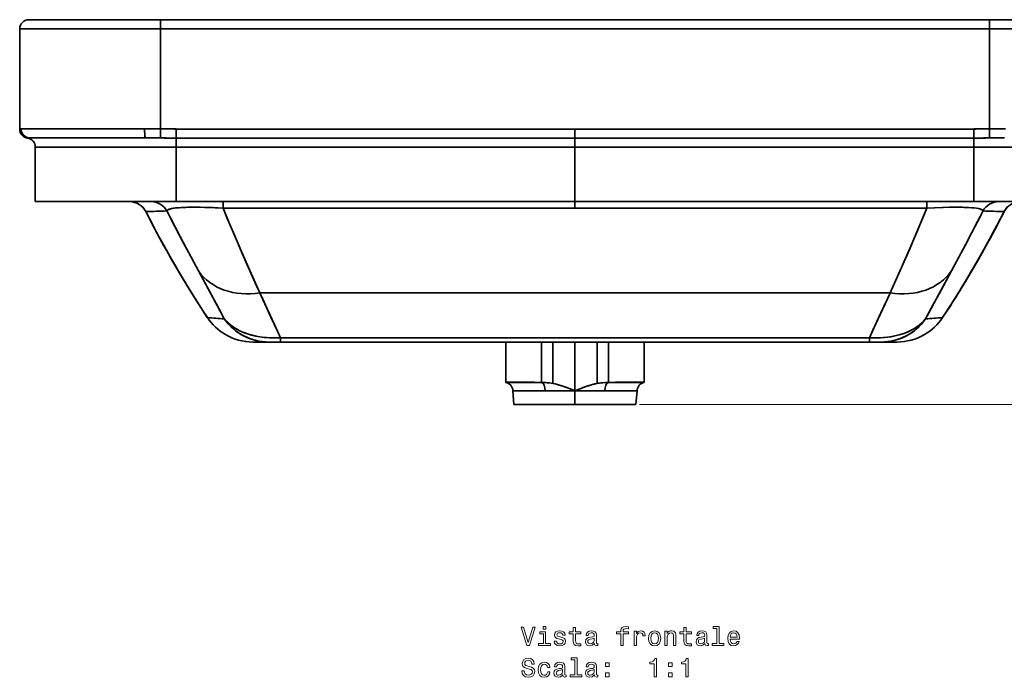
# Model space of a CAD drawing. Extents: x 290 to 1934, y 0 to 1471.
# Tile 5 of 9: x 290 to 830, y 865 to 1226. Entities that reach past the tile are written whole.
import ezdxf

# ---------------------------------------------------------------- set-up
doc = ezdxf.new("R2010")
doc.units = 0

msp = doc.modelspace()

# ---------------------------------------------------------------- linework, layer by layer
at = {"color": 7, "lineweight": 35}
for p, q in [((294.55, 1226.24), (367.55, 1226.24)), ((366.86, 1226.24), (294.55, 1226.24)), ((294.55, 1226.24), (366.86, 1226.24)), ((367.55, 1226.24), (312.55, 1226.24)), ((366.86, 1226.24), (312.55, 1226.24)), ((822.14, 1226.24), (366.86, 1226.24)), ((366.86, 1226.24), (822.14, 1226.24)), ((366.86, 1226.24), (822.14, 1226.24)), ((821.45, 1226.24), (367.55, 1226.24)), ((367.55, 1226.24), (821.45, 1226.24)), ((821.45, 1226.24), (894.45, 1226.24)), ((876.45, 1226.24), (821.45, 1226.24)), ((822.14, 1226.24), (894.45, 1226.24)), ((822.14, 1226.24), (876.45, 1226.24)), ((822.14, 1226.24), (894.45, 1226.24)), ((289.55, 1166.19), (289.55, 1221.24)), ((366.86, 1221.24), (289.55, 1221.24)), ((289.55, 1221.24), (289.55, 1166.19)), ((366.86, 1221.24), (289.55, 1221.24)), ((366.86, 1166.2), (366.86, 1221.24)), ((366.86, 1221.24), (366.86, 1166.2)), ((822.14, 1221.24), (366.86, 1221.24)), ((366.86, 1221.24), (822.14, 1221.24)), ((822.14, 1221.24), (899.45, 1221.24)), ((822.14, 1166.2), (822.14, 1221.24)), ((822.14, 1221.24), (899.45, 1221.24)), ((822.14, 1166.2), (822.14, 1221.24)), ((290.25, 1166.24), (358.1, 1166.24)), ((290.25, 1166.24), (358.1, 1166.24)), ((375.46, 1166.15), (594.5, 1166.15)), ((375.46, 1166.15), (594.5, 1166.15)), ((813.54, 1166.15), (594.5, 1166.15)), ((594.5, 1166.15), (813.54, 1166.15)), ((358.68, 1161.24), (295.21, 1161.24)), ((295.21, 1161.24), (358.68, 1161.24)), ((375.46, 1161.19), (594.5, 1161.19)), ((375.46, 1161.19), (594.5, 1161.19)), ((813.54, 1161.19), (594.5, 1161.19)), ((813.54, 1161.19), (594.5, 1161.19)), ((375.46, 1156.24), (298.14, 1156.24)), ((298.14, 1156.24), (298.14, 1126.24)), ((298.14, 1126.24), (298.14, 1156.24)), ((375.46, 1156.24), (298.14, 1156.24)), ((375.46, 1126.24), (375.46, 1156.24)), ((375.46, 1156.24), (594.5, 1156.24)), ((375.46, 1126.24), (375.46, 1156.24)), ((375.46, 1156.24), (594.5, 1156.24)), ((813.54, 1156.24), (594.5, 1156.24)), ((594.5, 1126.24), (594.5, 1156.24)), ((594.5, 1126.24), (594.5, 1156.24)), ((813.54, 1156.24), (594.5, 1156.24)), ((813.54, 1156.24), (890.85, 1156.24)), ((813.54, 1126.24), (813.54, 1156.24)), ((813.54, 1156.24), (890.85, 1156.24)), ((813.54, 1126.24), (813.54, 1156.24)), ((298.14, 1126.24), (375.46, 1126.24)), ((375.46, 1126.24), (298.14, 1126.24)), ((375.46, 1126.24), (594.5, 1126.24)), ((594.5, 1126.24), (375.46, 1126.24)), ((813.54, 1126.24), (594.5, 1126.24)), ((813.54, 1126.24), (594.5, 1126.24)), ((813.54, 1126.24), (871.17, 1126.24)), ((871.17, 1126.24), (813.54, 1126.24)), ((401.3, 1122.71), (594.5, 1122.71)), ((594.5, 1122.71), (401.3, 1122.71)), ((594.5, 1122.71), (787.7, 1122.71)), ((787.7, 1122.71), (594.5, 1122.71)), ((421.41, 1076.07), (767.59, 1076.07)), ((767.59, 1076.07), (421.41, 1076.07)), ((432.77, 1051.42), (756.23, 1051.42)), ((756.23, 1051.42), (432.77, 1051.42)), ((432.77, 1049.07), (756.23, 1049.07)), ((756.23, 1049.07), (432.77, 1049.07)), ((556.53, 1049.07), (556.53, 1026.91)), ((556.53, 1026.91), (556.53, 1049.07)), ((576.11, 1049.07), (576.11, 1026.83)), ((576.11, 1026.83), (576.11, 1049.07)), ((582.3, 1049.07), (582.3, 1026.33)), ((582.3, 1026.33), (582.3, 1049.07)), ((594.5, 1049.07), (594.5, 1022.27)), ((594.5, 1022.27), (594.5, 1049.07)), ((606.7, 1049.07), (606.7, 1026.33)), ((606.7, 1026.33), (606.7, 1049.07)), ((612.89, 1049.07), (612.89, 1026.83)), ((612.89, 1026.83), (612.89, 1049.07)), ((632.47, 1049.07), (632.47, 1026.91)), ((632.47, 1026.91), (632.47, 1049.07)), ((632.47, 1049.07), (632.47, 1026.81)), ((594.5, 1048.29), (594.5, 1022.27)), ((594.5, 1022.27), (594.5, 1048.29)), ((632.47, 1048.43), (632.47, 1028.1)), ((561, 1014.74), (594.5, 1014.74)), ((594.5, 1014.74), (561, 1014.74)), ((628, 1014.74), (594.5, 1014.74)), ((628, 1014.74), (594.5, 1014.74))]:
    msp.add_line(p, q, dxfattribs=at)
at = {"color": 7, "lineweight": 35, "ltscale": 0.00047226}
msp.add_line((312.55, 1226.24), (312.57, 1226.24), dxfattribs=at)
at = {"color": 7, "lineweight": 35, "ltscale": 0.125}
for p, q in [((366.86, 1226.24), (366.86, 1221.24)), ((366.86, 1221.24), (366.86, 1226.24)), ((822.14, 1226.24), (822.14, 1221.24)), ((822.14, 1226.24), (822.14, 1221.24))]:
    msp.add_line(p, q, dxfattribs=at)
at = {"color": 7, "lineweight": 35, "ltscale": 0.001355}
msp.add_line((289.55, 1166.14), (289.55, 1166.19), dxfattribs=at)
msp.add_line((289.55, 1166.14), (289.55, 1166.19), dxfattribs=at)
at = {"color": 7, "lineweight": 35, "ltscale": 0.124584}
for p, q in [((366.86, 1166.2), (366.82, 1161.22)), ((366.86, 1166.2), (366.82, 1161.22)), ((822.14, 1166.2), (822.18, 1161.22)), ((822.14, 1166.2), (822.18, 1161.22))]:
    msp.add_line(p, q, dxfattribs=at)
at = {"color": 7, "lineweight": 35, "ltscale": 0.123972}
for p, q in [((375.46, 1166.15), (375.46, 1161.19)), ((375.46, 1166.15), (375.46, 1161.19)), ((594.5, 1166.15), (594.5, 1161.19)), ((594.5, 1161.19), (594.5, 1166.15)), ((813.54, 1166.15), (813.54, 1161.19)), ((813.54, 1166.15), (813.54, 1161.19)), ((375.46, 1161.19), (375.46, 1156.24)), ((375.46, 1161.19), (375.46, 1156.24)), ((594.5, 1161.19), (594.5, 1156.24)), ((594.5, 1156.24), (594.5, 1161.19)), ((813.54, 1161.19), (813.54, 1156.24)), ((813.54, 1161.19), (813.54, 1156.24))]:
    msp.add_line(p, q, dxfattribs=at)
at = {"color": 7, "lineweight": 35, "ltscale": 0.000292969}
msp.add_line((349.9, 1126.24), (349.88, 1126.24), dxfattribs=at)
at = {"color": 7, "lineweight": 35, "ltscale": 0.088113}
for p, q in [((401.3, 1126.24), (401.3, 1122.71)), ((594.5, 1126.24), (594.5, 1122.71)), ((594.5, 1122.71), (594.5, 1126.24)), ((787.7, 1122.71), (787.7, 1126.24))]:
    msp.add_line(p, q, dxfattribs=at)
at = {"color": 7, "lineweight": 35, "ltscale": 0.088092}
for p, q in [((401.3, 1122.71), (401.3, 1126.23)), ((787.7, 1122.71), (787.7, 1126.23))]:
    msp.add_line(p, q, dxfattribs=at)
at = {"color": 7, "lineweight": 35, "ltscale": 0.000149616}
msp.add_line((358.8, 1120.76), (358.8, 1120.76), dxfattribs=at)
msp.add_line((358.8, 1120.76), (358.8, 1120.76), dxfattribs=at)
at = {"color": 7, "lineweight": 35, "ltscale": 0.000902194}
msp.add_line((358.84, 1120.76), (358.8, 1120.76), dxfattribs=at)
msp.add_line((358.84, 1120.76), (358.8, 1120.76), dxfattribs=at)
at = {"color": 7, "lineweight": 35, "ltscale": 0.000902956}
for p, q in [((830.16, 1120.76), (830.2, 1120.76)), ((830.2, 1120.76), (830.16, 1120.76))]:
    msp.add_line(p, q, dxfattribs=at)
at = {"color": 7, "lineweight": 35, "ltscale": 0.002023}
msp.add_line((830.24, 1120.84), (830.2, 1120.76), dxfattribs=at)
at = {"color": 7, "lineweight": 35, "ltscale": 0.000148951}
msp.add_line((830.2, 1120.76), (830.2, 1120.76), dxfattribs=at)
msp.add_line((830.2, 1120.76), (830.2, 1120.76), dxfattribs=at)
at = {"color": 7, "lineweight": 35, "ltscale": 0.000574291}
msp.add_line((392.6, 1062.52), (392.59, 1062.54), dxfattribs=at)
msp.add_line((392.6, 1062.52), (392.59, 1062.54), dxfattribs=at)
at = {"color": 7, "lineweight": 35, "ltscale": 0.000175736}
for p, q in [((392.6, 1062.54), (392.59, 1062.54)), ((392.59, 1062.54), (392.6, 1062.54))]:
    msp.add_line(p, q, dxfattribs=at)
at = {"color": 7, "lineweight": 35, "ltscale": 0.000552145}
for p, q in [((392.6, 1062.54), (392.62, 1062.55)), ((392.62, 1062.55), (392.6, 1062.54))]:
    msp.add_line(p, q, dxfattribs=at)
at = {"color": 7, "lineweight": 35, "ltscale": 0.000680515}
for p, q in [((392.61, 1062.52), (392.6, 1062.54)), ((392.6, 1062.54), (392.61, 1062.52)), ((796.39, 1062.52), (796.4, 1062.54)), ((796.39, 1062.52), (796.4, 1062.54))]:
    msp.add_line(p, q, dxfattribs=at)
at = {"color": 7, "lineweight": 35, "ltscale": 0.000210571}
for p, q in [((392.61, 1062.52), (392.6, 1062.52)), ((392.61, 1062.52), (392.6, 1062.52)), ((796.39, 1062.52), (796.4, 1062.52)), ((796.39, 1062.52), (796.4, 1062.52))]:
    msp.add_line(p, q, dxfattribs=at)
at = {"color": 7, "lineweight": 35, "ltscale": 0.000552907}
msp.add_line((796.38, 1062.55), (796.4, 1062.54), dxfattribs=at)
msp.add_line((796.38, 1062.55), (796.4, 1062.54), dxfattribs=at)
at = {"color": 7, "lineweight": 35, "ltscale": 0.00057387}
for p, q in [((796.41, 1062.54), (796.4, 1062.52)), ((796.4, 1062.52), (796.41, 1062.54))]:
    msp.add_line(p, q, dxfattribs=at)
at = {"color": 7, "lineweight": 35, "ltscale": 0.000175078}
msp.add_line((796.4, 1062.54), (796.41, 1062.54), dxfattribs=at)
msp.add_line((796.4, 1062.54), (796.41, 1062.54), dxfattribs=at)
at = {"color": 7, "lineweight": 35, "ltscale": 0.000158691}
for p, q in [((402.52, 1053.16), (402.51, 1053.16)), ((402.52, 1053.16), (402.51, 1053.16)), ((786.48, 1053.16), (786.49, 1053.16)), ((786.48, 1053.16), (786.49, 1053.16))]:
    msp.add_line(p, q, dxfattribs=at)
at = {"color": 7, "lineweight": 35, "ltscale": 0.21909}
for p, q in [((417.63, 1049.07), (426.39, 1049.07)), ((426.39, 1049.07), (417.63, 1049.07)), ((771.37, 1049.07), (762.61, 1049.07)), ((771.37, 1049.07), (762.61, 1049.07))]:
    msp.add_line(p, q, dxfattribs=at)
at = {"color": 7, "lineweight": 35, "ltscale": 0.159375}
for p, q in [((426.39, 1049.07), (432.77, 1049.07)), ((432.77, 1049.07), (426.39, 1049.07)), ((762.61, 1049.07), (756.23, 1049.07)), ((762.61, 1049.07), (756.23, 1049.07))]:
    msp.add_line(p, q, dxfattribs=at)
at = {"color": 7, "lineweight": 35, "ltscale": 0.058798}
for p, q in [((432.77, 1049.07), (432.77, 1051.42)), ((432.77, 1049.07), (432.77, 1051.42)), ((756.23, 1051.42), (756.23, 1049.07)), ((756.23, 1049.07), (756.23, 1051.42))]:
    msp.add_line(p, q, dxfattribs=at)
at = {"color": 7, "lineweight": 35, "ltscale": 0.015625}
for p, q in [((556.53, 1048.44), (556.53, 1049.07)), ((632.47, 1049.07), (632.47, 1048.44))]:
    msp.add_line(p, q, dxfattribs=at)
at = {"color": 7, "lineweight": 35, "ltscale": 0.019324}
msp.add_line((594.5, 1049.07), (594.5, 1048.29), dxfattribs=at)
at = {"color": 7, "lineweight": 35, "ltscale": 0.217307}
msp.add_line((556.53, 1039.74), (556.53, 1048.43), dxfattribs=at)
at = {"color": 7, "lineweight": 35, "ltscale": 0.004962}
msp.add_line((594.5, 1048.29), (594.5, 1048.49), dxfattribs=at)
at = {"color": 7, "lineweight": 35, "ltscale": 0.026108}
msp.add_line((556.53, 1027.06), (556.53, 1028.1), dxfattribs=at)
at = {"color": 7, "lineweight": 35, "ltscale": 0.023999}
msp.add_line((632.47, 1028.1), (632.47, 1027.14), dxfattribs=at)
at = {"color": 7, "lineweight": 35, "ltscale": 0.001895}
msp.add_line((556.53, 1026.83), (556.53, 1026.91), dxfattribs=at)
at = {"color": 7, "lineweight": 35, "ltscale": 0.00242}
for p, q in [((556.53, 1026.91), (556.53, 1026.81)), ((556.53, 1026.81), (556.53, 1026.91)), ((632.47, 1026.91), (632.47, 1026.81)), ((632.47, 1026.81), (632.47, 1026.91))]:
    msp.add_line(p, q, dxfattribs=at)
at = {"color": 7, "lineweight": 35, "ltscale": 0.050497}
msp.add_line((558.55, 1026.81), (556.53, 1026.81), dxfattribs=at)
at = {"color": 7, "lineweight": 35, "ltscale": 0.014108}
for p, q in [((557.09, 1026.81), (556.53, 1026.81)), ((631.91, 1026.81), (632.47, 1026.81))]:
    msp.add_line(p, q, dxfattribs=at)
at = {"color": 7, "lineweight": 35, "ltscale": 0.49417}
for p, q in [((556.53, 1026.81), (576.3, 1026.81)), ((612.7, 1026.81), (632.47, 1026.81))]:
    msp.add_line(p, q, dxfattribs=at)
at = {"color": 7, "lineweight": 35, "ltscale": 0.494168}
for p, q in [((556.53, 1026.81), (576.3, 1026.81)), ((632.47, 1026.81), (612.7, 1026.81))]:
    msp.add_line(p, q, dxfattribs=at)
at = {"color": 7, "lineweight": 35, "ltscale": 0.443358}
for p, q in [((560.43, 1022.27), (578.17, 1022.27)), ((578.17, 1022.27), (560.43, 1022.27)), ((628.57, 1022.27), (610.83, 1022.27)), ((628.57, 1022.27), (610.83, 1022.27))]:
    msp.add_line(p, q, dxfattribs=at)
at = {"color": 7, "lineweight": 35, "ltscale": 0.188783}
for p, q in [((560.43, 1022.27), (561, 1014.74)), ((560.43, 1022.27), (561, 1014.74)), ((628.57, 1022.27), (628, 1014.74)), ((628.57, 1022.27), (628, 1014.74))]:
    msp.add_line(p, q, dxfattribs=at)
at = {"color": 7, "lineweight": 35, "ltscale": 0.002806}
msp.add_line((576.3, 1026.81), (576.19, 1026.83), dxfattribs=at)
at = {"color": 7, "lineweight": 35, "ltscale": 0.408315}
for p, q in [((578.17, 1022.27), (594.5, 1022.27)), ((594.5, 1022.27), (578.17, 1022.27)), ((610.83, 1022.27), (594.5, 1022.27)), ((610.83, 1022.27), (594.5, 1022.27))]:
    msp.add_line(p, q, dxfattribs=at)
at = {"color": 7, "lineweight": 35, "ltscale": 0.188252}
msp.add_line((594.5, 1022.27), (594.5, 1014.74), dxfattribs=at)
msp.add_line((594.5, 1022.27), (594.5, 1014.74), dxfattribs=at)
at = {"color": 7, "lineweight": 35, "ltscale": 0.002811}
msp.add_line((612.7, 1026.81), (612.81, 1026.83), dxfattribs=at)
at = {"color": 7, "lineweight": 35, "ltscale": 0.050621}
msp.add_line((630.45, 1026.81), (632.47, 1026.81), dxfattribs=at)
at = {"color": 7, "lineweight": 13}
msp.add_line((630, 1014.74), (973.78, 1014.74), dxfattribs=at)
at = {"color": 7, "lineweight": 35}
for points in [[(290.25, 1166.24), (289.63, 1166.22), (289.58, 1166.21), (289.56, 1166.2), (289.56, 1166.2), (289.56, 1166.19), (289.55, 1166.19)], [(289.55, 1166.19), (289.56, 1166.19), (289.56, 1166.2), (289.56, 1166.2), (289.58, 1166.21), (289.63, 1166.22), (290.25, 1166.24)], [(290.25, 1166.24), (290.31, 1165.45), (290.5, 1164.68), (290.8, 1163.96), (291.21, 1163.29), (291.72, 1162.69), (292.31, 1162.18), (292.98, 1161.77), (293.71, 1161.47), (294.47, 1161.29), (295.21, 1161.24)], [(290.25, 1166.24), (290.31, 1165.45), (290.5, 1164.68), (290.8, 1163.96), (291.21, 1163.29), (291.72, 1162.69), (292.31, 1162.18), (292.98, 1161.77), (293.71, 1161.47), (294.47, 1161.29), (295.21, 1161.24)], [(358.1, 1166.24), (358.12, 1164.92), (358.19, 1163.65), (358.33, 1162.27), (358.43, 1161.74), (358.52, 1161.43), (358.57, 1161.33), (358.62, 1161.26), (358.64, 1161.24), (358.68, 1161.24)], [(358.1, 1166.24), (358.12, 1164.92), (358.19, 1163.65), (358.33, 1162.27), (358.43, 1161.73), (358.52, 1161.43), (358.57, 1161.33), (358.62, 1161.26), (358.65, 1161.24), (358.68, 1161.24)], [(295.21, 1161.24), (294.32, 1161.23), (294.08, 1161.21)], [(295.21, 1161.24), (294.32, 1161.23), (294.08, 1161.21)], [(392.59, 1062.54), (387.71, 1070.05), (382.96, 1077.62), (378.34, 1085.26), (373.83, 1092.97), (369.42, 1100.77), (365.12, 1108.66), (361.93, 1114.68), (358.8, 1120.76)], [(370.42, 1121.11), (370.49, 1121.34), (370.67, 1121.57), (370.98, 1121.79), (371.31, 1121.95), (371.73, 1122.11), (372.85, 1122.4), (373.91, 1122.58), (375.19, 1122.75), (376.71, 1122.88), (378.46, 1122.99), (381.67, 1123.11), (385.25, 1123.15), (388.76, 1123.13), (392.38, 1123.05), (396.86, 1122.91), (401.3, 1122.71)], [(401.3, 1122.71), (395.86, 1122.94), (391.25, 1123.08), (386.71, 1123.15), (383.71, 1123.14), (380.87, 1123.09), (378.87, 1123.02), (377.05, 1122.91), (374.55, 1122.67), (373.5, 1122.52), (372.62, 1122.35), (371.95, 1122.18), (371.42, 1122), (370.86, 1121.72), (370.67, 1121.57), (370.54, 1121.42), (370.45, 1121.27), (370.42, 1121.11)], [(387.75, 1088.13), (381.09, 1100.55), (377.63, 1107.11), (372.37, 1117.27), (370.42, 1121.11)], [(387.75, 1088.13), (382.36, 1098.16), (379.55, 1103.47), (375.02, 1112.12), (370.42, 1121.11)], [(421.41, 1076.07), (415.91, 1088.32), (411.12, 1099.26), (406.22, 1110.75), (403.76, 1116.68), (401.3, 1122.71)], [(401.3, 1122.71), (404.47, 1114.95), (407.63, 1107.41), (411.78, 1097.73), (414.48, 1091.55), (419.67, 1079.92), (421.41, 1076.07)], [(767.59, 1076.07), (772.2, 1086.32), (774.62, 1091.77), (778.35, 1100.33), (781.9, 1108.66), (785.49, 1117.29), (787.7, 1122.71)], [(767.59, 1076.07), (773.09, 1088.32), (777.88, 1099.26), (782.78, 1110.75), (785.24, 1116.68), (787.7, 1122.71)], [(818.58, 1121.11), (818.51, 1121.34), (818.33, 1121.57), (818.02, 1121.79), (817.69, 1121.95), (817.27, 1122.11), (816.15, 1122.4), (815.09, 1122.58), (813.81, 1122.75), (812.29, 1122.88), (810.54, 1122.99), (807.33, 1123.11), (803.75, 1123.15), (800.24, 1123.13), (796.62, 1123.05), (792.14, 1122.91), (787.7, 1122.71)], [(818.58, 1121.11), (818.55, 1121.27), (818.47, 1121.41), (818.34, 1121.56), (818.15, 1121.71), (817.6, 1121.99), (816.79, 1122.25), (815.96, 1122.44), (814.96, 1122.6), (813.7, 1122.76), (812.25, 1122.89), (810.36, 1123), (808.26, 1123.09), (803.63, 1123.15), (799.99, 1123.12), (796.26, 1123.04), (791.96, 1122.9), (787.7, 1122.71)], [(830.2, 1120.76), (826.45, 1113.49), (822.62, 1106.31), (818.71, 1099.2), (814.72, 1092.18), (810.64, 1085.22), (806.02, 1077.6), (801.28, 1070.04), (796.41, 1062.54)], [(818.58, 1121.11), (815.52, 1115.12), (812.48, 1109.23), (809.16, 1102.91), (802.73, 1090.87), (801.25, 1088.13)], [(801.25, 1088.13), (806.64, 1098.16), (809.45, 1103.47), (813.98, 1112.12), (818.58, 1121.11)], [(401.93, 1061.79), (399.67, 1066.1), (398.01, 1069.2), (394.38, 1075.91), (387.75, 1088.13)], [(387.75, 1088.13), (396.17, 1072.61), (400.19, 1065.12), (401.93, 1061.79)], [(801.25, 1088.13), (795.33, 1077.22), (790.18, 1067.68), (787.07, 1061.79)], [(801.25, 1088.13), (792.83, 1072.61), (788.81, 1065.12), (787.07, 1061.79)], [(421.41, 1076.07), (421.49, 1075.88), (425.65, 1066.92), (429.43, 1058.73), (432.77, 1051.42)], [(421.41, 1076.07), (423.01, 1072.61), (427.55, 1062.81), (431.15, 1054.99), (432.77, 1051.42)], [(756.23, 1051.42), (758.16, 1055.66), (762.52, 1065.11), (767.57, 1076.01), (767.59, 1076.07)], [(767.59, 1076.07), (767.51, 1075.88), (763.35, 1066.92), (759.57, 1058.73), (756.23, 1051.42)], [(401.93, 1061.79), (403.05, 1060.54), (404.31, 1059.34), (405.7, 1058.18), (407.24, 1057.09), (408.92, 1056.07), (410.71, 1055.14), (412.64, 1054.3), (414.68, 1053.55), (416.82, 1052.91), (419.07, 1052.37), (421.39, 1051.94), (423.78, 1051.63), (425.25, 1051.49), (426.73, 1051.4), (428.23, 1051.34), (429.74, 1051.33), (432.77, 1051.42)], [(401.93, 1061.79), (402.99, 1060.61), (404.16, 1059.47), (405.44, 1058.39), (406.82, 1057.37), (408.31, 1056.42), (410.08, 1055.45), (411.96, 1054.58), (413.94, 1053.81), (416, 1053.14), (418.13, 1052.58), (420.42, 1052.1), (422.77, 1051.74), (425.15, 1051.5), (427.56, 1051.36), (430.16, 1051.33), (432.77, 1051.42)], [(426.39, 1049.07), (424.31, 1049.14), (422.24, 1049.36), (420.19, 1049.72), (418.16, 1050.22), (416.18, 1050.87), (414.25, 1051.65), (412.38, 1052.56), (410.57, 1053.61), (408.84, 1054.77), (407.2, 1056.06), (405.65, 1057.45), (404.2, 1058.95), (403.02, 1060.34), (401.93, 1061.79)], [(787.07, 1061.79), (786.01, 1060.61), (784.84, 1059.47), (783.56, 1058.39), (782.18, 1057.37), (780.69, 1056.42), (778.92, 1055.45), (777.04, 1054.58), (775.06, 1053.81), (773, 1053.14), (770.87, 1052.58), (768.58, 1052.1), (766.23, 1051.74), (763.85, 1051.5), (761.44, 1051.36), (758.84, 1051.33), (756.23, 1051.42)], [(756.23, 1051.42), (759.26, 1051.33), (760.76, 1051.34), (762.26, 1051.39), (764.23, 1051.53), (766.18, 1051.74), (768.09, 1052.02), (770.34, 1052.46), (772.52, 1053), (774.6, 1053.65), (776.58, 1054.39), (778.45, 1055.22), (780.19, 1056.14), (781.84, 1057.15), (783.35, 1058.23), (784.73, 1059.37), (785.96, 1060.56), (787.07, 1061.79)], [(762.61, 1049.07), (764.69, 1049.14), (766.76, 1049.36), (768.81, 1049.72), (770.84, 1050.22), (772.82, 1050.87), (774.75, 1051.65), (776.62, 1052.56), (778.43, 1053.61), (780.16, 1054.77), (781.8, 1056.06), (783.35, 1057.45), (784.8, 1058.95), (785.98, 1060.34), (787.07, 1061.79)], [(565.99, 1027.06), (560.12, 1027.09), (558.02, 1027.05), (557, 1027), (556.58, 1026.94), (556.55, 1026.93), (556.53, 1026.92), (556.53, 1026.92), (556.53, 1026.91)], [(556.53, 1026.91), (556.53, 1026.91), (556.53, 1026.92), (556.54, 1026.93), (556.58, 1026.94), (556.99, 1027), (557.81, 1027.05), (560.52, 1027.09), (565.99, 1027.06)], [(582.3, 1026.33), (581.42, 1026.48), (580.53, 1026.6), (579.26, 1026.72), (577.98, 1026.8), (576.11, 1026.83)], [(576.11, 1026.83), (578.47, 1026.77), (580.48, 1026.61), (581.39, 1026.49), (582.3, 1026.33)], [(594.5, 1022.27), (592.76, 1022.98), (589.54, 1024.22), (587.91, 1024.79), (585.79, 1025.46), (583.62, 1026.04), (582.3, 1026.33)], [(582.3, 1026.33), (583.59, 1026.05), (584.86, 1025.73), (587.34, 1024.98), (589.78, 1024.13), (592.44, 1023.1), (594.5, 1022.27)], [(606.7, 1026.33), (605.14, 1025.98), (603.6, 1025.58), (601.98, 1025.08), (600.39, 1024.55), (598.99, 1024.04), (596.22, 1022.97), (594.5, 1022.27)], [(594.5, 1022.27), (596.84, 1023.21), (599.21, 1024.12), (601.63, 1024.97), (604.13, 1025.72), (605.41, 1026.05), (606.7, 1026.33)], [(606.7, 1026.33), (607.93, 1026.53), (609.18, 1026.68), (611.34, 1026.81), (612.89, 1026.83)], [(612.89, 1026.83), (611.02, 1026.79), (609.74, 1026.72), (608.46, 1026.6), (607.58, 1026.48), (606.7, 1026.33)], [(623.01, 1027.06), (626.67, 1027.09), (629.63, 1027.08), (631.63, 1027.03), (632.21, 1026.98), (632.38, 1026.95), (632.44, 1026.93), (632.46, 1026.92), (632.47, 1026.91), (632.47, 1026.91)], [(632.47, 1026.91), (632.47, 1026.92), (632.46, 1026.92), (632.45, 1026.93), (632.4, 1026.95), (632.25, 1026.98), (631.87, 1027.01), (630.58, 1027.06), (628.51, 1027.09), (623.01, 1027.06)]]:
    msp.add_lwpolyline(points, dxfattribs=at)
at = {"color": 7, "lineweight": 13}
for points in [[(571.34, 892.37), (568.84, 883.86), (566.26, 892.37), (564.89, 892.37), (568.12, 882.36), (569.56, 882.36), (572.71, 892.37)], [(578.45, 892.71), (577.11, 892.71), (577.11, 891.26), (578.45, 891.26)], [(619.66, 888.76), (619.66, 882.36), (620.93, 882.36), (620.93, 888.76), (623.81, 888.76), (623.81, 889.84), (620.93, 889.84), (620.93, 890.31), (621.03, 890.89), (621.36, 891.28), (621.92, 891.51), (622.73, 891.6), (623.81, 891.54), (623.81, 892.63), (622.44, 892.71), (621.2, 892.58), (620.34, 892.19), (619.82, 891.51), (619.66, 890.54), (619.66, 889.84), (617.34, 889.84), (617.34, 888.76)], [(672.47, 891.64), (672.47, 883.43), (669.86, 883.43), (669.86, 882.36), (676.33, 882.36), (676.33, 883.43), (673.74, 883.43), (673.74, 892.71), (670.48, 892.71), (670.48, 891.64)], [(578.4, 883.43), (578.4, 889.84), (575.15, 889.84), (575.15, 888.76), (577.14, 888.76), (577.14, 883.43), (574.54, 883.43), (574.54, 882.36), (581.03, 882.36), (581.03, 883.43)], [(586.99, 886.87), (585.77, 887.16), (584.86, 887.49), (584.56, 888.17), (584.64, 888.64), (584.95, 888.99), (585.44, 889.2), (586.14, 889.29), (586.82, 889.2), (587.35, 888.94), (587.7, 888.56), (587.84, 888.04), (589.08, 888.04), (589.08, 888.07), (588.87, 889), (588.28, 889.74), (587.35, 890.2), (586.14, 890.37), (584.92, 890.2), (584.02, 889.72), (583.46, 889.02), (583.29, 888.12), (583.42, 887.26), (583.82, 886.65), (584.49, 886.22), (585.45, 885.92), (586.86, 885.57), (587.73, 885.21), (587.96, 884.92), (588.04, 884.49), (587.91, 883.96), (587.57, 883.56), (587.01, 883.3), (586.26, 883.21), (585.47, 883.3), (584.89, 883.6), (584.5, 884.09), (584.34, 884.77), (583.12, 884.77), (583.32, 883.61), (583.91, 882.78), (584.85, 882.27), (586.14, 882.09), (587.5, 882.27), (588.49, 882.78), (589.1, 883.58), (589.31, 884.64), (589.15, 885.54), (588.71, 886.16), (587.97, 886.57)], [(593.58, 888.76), (593.58, 884.88), (593.66, 883.63), (594.07, 882.76), (594.87, 882.26), (596.24, 882.09), (597.74, 882.16), (597.74, 883.25), (596.65, 883.17), (595.65, 883.28), (595.12, 883.64), (594.89, 884.25), (594.85, 885.1), (594.85, 888.76), (597.74, 888.76), (597.74, 889.84), (594.85, 889.84), (594.85, 892.1), (593.58, 892.1), (593.58, 889.84), (591.39, 889.84), (591.39, 888.76)], [(605.15, 883.37), (605.15, 883.33), (605.22, 882.84), (605.44, 882.49), (606.34, 882.22), (607.05, 882.33), (607.05, 883.31), (606.75, 883.27), (606.34, 883.45), (606.27, 884.03), (606.27, 888.04), (606.1, 889.06), (605.6, 889.78), (604.72, 890.21), (603.48, 890.37), (602.27, 890.2), (601.37, 889.71), (600.81, 888.94), (600.62, 887.94), (600.62, 887.85), (601.76, 887.85), (601.86, 888.45), (602.18, 888.89), (602.7, 889.15), (603.43, 889.25), (604.14, 889.18), (604.64, 888.96), (604.95, 888.58), (605.05, 888.07), (604.99, 887.46), (604.76, 887.16), (604.18, 887.01), (603.1, 886.9), (601.86, 886.64), (600.98, 886.18), (600.47, 885.46), (600.31, 884.39), (600.45, 883.44), (600.9, 882.73), (601.62, 882.29), (602.61, 882.13), (603.95, 882.43)], [(627.05, 882.36), (628.32, 882.36), (628.32, 886.78), (628.45, 887.85), (628.84, 888.61), (629.47, 889.07), (630.32, 889.23), (630.96, 889.13), (631.43, 888.84), (631.72, 888.35), (631.82, 887.69), (633.1, 887.69), (632.93, 888.86), (632.45, 889.69), (631.66, 890.2), (630.58, 890.37), (629.85, 890.26), (629.21, 889.97), (628.65, 889.48), (628.2, 888.81), (628.2, 890.1), (627.05, 890.1)], [(634.87, 886.22), (635.11, 884.46), (635.77, 883.17), (636.82, 882.36), (638.23, 882.09), (639.63, 882.36), (640.68, 883.15), (641.34, 884.45), (641.59, 886.22), (641.34, 887.98), (640.68, 889.29), (639.63, 890.08), (638.23, 890.37), (636.82, 890.08), (635.77, 889.28), (635.11, 887.98)], [(636.17, 886.24), (636.3, 887.53), (636.7, 888.47), (637.35, 889.05), (638.23, 889.25), (639.1, 889.05), (639.74, 888.48), (640.15, 887.53), (640.29, 886.24), (640.15, 884.92), (639.74, 883.97), (639.1, 883.4), (638.23, 883.21), (637.35, 883.4), (636.7, 883.97), (636.3, 884.92)], [(643.92, 882.36), (645.19, 882.36), (645.19, 886.83), (645.32, 887.85), (645.74, 888.6), (646.39, 889.06), (647.25, 889.23), (647.94, 889.09), (648.38, 888.7), (648.59, 888.05), (648.66, 887.19), (648.66, 882.36), (649.93, 882.36), (649.93, 887.45), (649.87, 888.47), (649.62, 889.32), (648.77, 890.1), (647.44, 890.37), (646.7, 890.27), (646.09, 890), (645.55, 889.54), (645.13, 888.92), (645.13, 890.1), (643.92, 890.1)], [(654.3, 888.76), (654.3, 884.88), (654.38, 883.63), (654.79, 882.76), (655.6, 882.26), (656.96, 882.09), (658.46, 882.16), (658.46, 883.25), (657.37, 883.17), (656.37, 883.28), (655.84, 883.64), (655.61, 884.25), (655.57, 885.1), (655.57, 888.76), (658.46, 888.76), (658.46, 889.84), (655.57, 889.84), (655.57, 892.1), (654.3, 892.1), (654.3, 889.84), (652.11, 889.84), (652.11, 888.76)], [(665.87, 883.37), (665.87, 883.33), (665.94, 882.84), (666.16, 882.49), (667.06, 882.22), (667.77, 882.33), (667.77, 883.31), (667.47, 883.27), (667.06, 883.45), (666.99, 884.03), (666.99, 888.04), (666.82, 889.06), (666.32, 889.78), (665.44, 890.21), (664.2, 890.37), (662.99, 890.2), (662.09, 889.71), (661.53, 888.94), (661.34, 887.94), (661.34, 887.85), (662.48, 887.85), (662.58, 888.45), (662.9, 888.89), (663.42, 889.15), (664.15, 889.25), (664.86, 889.18), (665.36, 888.96), (665.67, 888.58), (665.77, 888.07), (665.71, 887.46), (665.48, 887.16), (664.9, 887.01), (663.82, 886.9), (662.58, 886.64), (661.7, 886.18), (661.19, 885.46), (661.03, 884.39), (661.17, 883.44), (661.62, 882.73), (662.34, 882.29), (663.33, 882.13), (664.67, 882.43)], [(679.73, 885.86), (684.8, 885.86), (684.82, 886.45), (684.59, 888.11), (683.95, 889.35), (682.94, 890.1), (681.6, 890.37), (680.29, 890.08), (679.28, 889.28), (678.64, 887.96), (678.4, 886.24), (678.62, 884.46), (679.27, 883.17), (680.26, 882.36), (681.56, 882.09), (682.68, 882.27), (683.61, 882.76), (684.28, 883.54), (684.67, 884.58), (683.42, 884.58), (683.16, 884), (682.79, 883.57), (681.72, 883.22), (680.9, 883.38), (680.28, 883.89), (679.87, 884.71), (679.73, 885.82)], [(679.73, 886.93), (679.89, 887.92), (680.28, 888.66), (680.87, 889.1), (681.65, 889.26), (682.41, 889.1), (683, 888.66), (683.36, 887.92), (683.49, 886.93)], [(605, 885.07), (604.83, 884.32), (604.37, 883.74), (603.68, 883.37), (602.83, 883.24), (602.28, 883.31), (601.89, 883.54), (601.65, 883.94), (601.57, 884.51), (601.63, 885.01), (601.86, 885.37), (602.79, 885.77), (603.95, 885.95), (605, 886.29)], [(665.72, 885.07), (665.55, 884.32), (665.09, 883.74), (664.4, 883.37), (663.55, 883.24), (663, 883.31), (662.61, 883.54), (662.37, 883.94), (662.3, 884.51), (662.35, 885.01), (662.58, 885.37), (663.51, 885.77), (664.67, 885.95), (665.72, 886.29)], [(566.56, 868.38), (565.25, 868.38), (565.54, 866.86), (566.26, 865.73), (567.37, 865.05), (568.87, 864.81), (570.35, 865.04), (571.46, 865.67), (572.17, 866.67), (572.43, 867.98), (572.21, 869.16), (571.6, 869.92), (570.62, 870.43), (569.31, 870.8), (568.19, 871.08), (567.45, 871.39), (567.04, 871.86), (566.91, 872.58), (567.04, 873.22), (567.41, 873.71), (567.99, 874.05), (568.78, 874.16), (569.59, 874.02), (570.22, 873.63), (570.64, 872.98), (570.84, 872.1), (572.15, 872.1), (572.15, 872.13), (571.92, 873.48), (571.24, 874.49), (570.18, 875.13), (568.74, 875.34), (567.44, 875.13), (566.43, 874.52), (565.78, 873.58), (565.55, 872.37), (565.74, 871.29), (566.29, 870.56), (567.15, 870.07), (568.33, 869.69), (569.5, 869.36), (570.38, 869.05), (570.91, 868.58), (571.1, 867.84), (570.93, 867.07), (570.48, 866.5), (569.8, 866.13), (568.92, 866.02), (567.94, 866.18), (567.19, 866.64), (566.72, 867.39)], [(579.46, 870.26), (580.71, 870.26), (580.45, 871.41), (579.83, 872.32), (578.87, 872.88), (577.61, 873.09), (576.23, 872.81), (575.18, 872), (574.51, 870.69), (574.28, 868.93), (574.5, 867.19), (575.15, 865.89), (576.17, 865.08), (577.57, 864.81), (578.81, 865.03), (579.77, 865.63), (580.44, 866.58), (580.72, 867.85), (579.51, 867.85), (579.3, 867.04), (578.89, 866.44), (578.32, 866.06), (577.61, 865.95), (576.73, 866.13), (576.1, 866.71), (575.71, 867.65), (575.58, 868.97), (575.71, 870.27), (576.11, 871.21), (576.76, 871.78), (577.61, 871.98), (578.36, 871.86), (578.92, 871.52), (579.3, 870.98)], [(587.8, 866.09), (587.8, 866.05), (587.87, 865.56), (588.09, 865.21), (589, 864.94), (589.7, 865.05), (589.7, 866.03), (589.4, 865.99), (589, 866.18), (588.92, 866.75), (588.92, 870.76), (588.75, 871.78), (588.25, 872.5), (587.37, 872.94), (586.13, 873.09), (584.92, 872.92), (584.02, 872.43), (583.46, 871.67), (583.28, 870.66), (583.28, 870.57), (584.41, 870.57), (584.51, 871.18), (584.83, 871.61), (585.35, 871.87), (586.09, 871.97), (586.79, 871.9), (587.3, 871.68), (587.6, 871.31), (587.7, 870.79), (587.64, 870.18), (587.41, 869.88), (586.83, 869.74), (585.75, 869.62), (584.51, 869.36), (583.64, 868.9), (583.12, 868.18), (582.96, 867.11), (583.1, 866.16), (583.55, 865.46), (584.27, 865.01), (585.26, 864.85), (586.6, 865.15)], [(594.4, 874.36), (594.4, 866.15), (591.79, 866.15), (591.79, 865.08), (598.26, 865.08), (598.26, 866.15), (595.67, 866.15), (595.67, 875.43), (592.41, 875.43), (592.41, 874.36)], [(605.15, 866.09), (605.15, 866.05), (605.22, 865.56), (605.44, 865.21), (606.34, 864.94), (607.05, 865.05), (607.05, 866.03), (606.75, 865.99), (606.34, 866.18), (606.27, 866.75), (606.27, 870.76), (606.1, 871.78), (605.6, 872.5), (604.72, 872.94), (603.48, 873.09), (602.27, 872.92), (601.37, 872.43), (600.81, 871.67), (600.62, 870.66), (600.62, 870.57), (601.76, 870.57), (601.86, 871.18), (602.18, 871.61), (602.7, 871.87), (603.43, 871.97), (604.14, 871.9), (604.64, 871.68), (604.95, 871.31), (605.05, 870.79), (604.99, 870.18), (604.76, 869.88), (604.18, 869.74), (603.1, 869.62), (601.86, 869.36), (600.98, 868.9), (600.47, 868.18), (600.31, 867.11), (600.45, 866.16), (600.9, 865.46), (601.62, 865.01), (602.61, 864.85), (603.95, 865.15)], [(611.21, 870.67), (613.2, 870.67), (613.2, 872.82), (611.21, 872.82)], [(637.97, 865.08), (639.28, 865.08), (639.28, 875.15), (638.3, 875.15), (638.04, 874.28), (637.53, 873.69), (636.73, 873.34), (635.64, 873.22), (635.64, 872.2), (637.97, 872.2)], [(645.91, 870.67), (647.9, 870.67), (647.9, 872.82), (645.91, 872.82)], [(655.32, 865.08), (656.63, 865.08), (656.63, 875.15), (655.65, 875.15), (655.39, 874.28), (654.87, 873.69), (654.08, 873.34), (652.99, 873.22), (652.99, 872.2), (655.32, 872.2)], [(587.66, 867.79), (587.48, 867.04), (587.02, 866.47), (586.33, 866.09), (585.48, 865.96), (584.93, 866.03), (584.54, 866.26), (584.3, 866.67), (584.23, 867.23), (584.28, 867.73), (584.51, 868.09), (585.44, 868.5), (586.6, 868.67), (587.66, 869.02)], [(605, 867.79), (604.83, 867.04), (604.37, 866.47), (603.68, 866.09), (602.83, 865.96), (602.28, 866.03), (601.89, 866.26), (601.65, 866.67), (601.57, 867.23), (601.63, 867.73), (601.86, 868.09), (602.79, 868.5), (603.95, 868.67), (605, 869.02)], [(611.21, 865.08), (613.2, 865.08), (613.2, 867.23), (611.21, 867.23)], [(645.91, 865.08), (647.9, 865.08), (647.9, 867.23), (645.91, 867.23)]]:
    msp.add_lwpolyline(points, close=True, dxfattribs=at)
at = {"color": 7, "lineweight": 35}
for centre, radius, start, end in [((294.55, 1221.24), 5, 90, 180), ((294.55, 1221.24), 5, 90, 180), ((312.55, 1221.24), 5, 89.2273, 90), ((294.55, 1166.19), 5, 180.0014, 264.5541), ((294.55, 1166.19), 5, 180.0014, 264.5541), ((294.55, 1166.14), 5, 180, 261.8943), ((294.55, 1166.14), 5, 180, 261.8943), ((358.43, 98.77), 1067.46, 89.54717, 90.01749), ((358.43, 98.77), 1067.47, 89.54717, 90.01749), ((376.37, 2062.63), 896.48, 269.39255, 269.94157), ((376.37, 2062.73), 896.57, 269.39258, 269.94154), ((812.63, 2062.73), 896.57, 270.05846, 270.60742), ((812.63, 2062.63), 896.48, 270.05844, 270.60745), ((830.57, 98.77), 1067.47, 89.9825, 90.45282), ((830.57, 98.77), 1067.46, 89.9825, 90.45282), ((294.58, 1155.98), 5.26, 95.4535, 97.9793), ((294.58, 1155.98), 5.26, 95.4534, 97.9803), ((293.14, 1156.24), 5, 0, 81.8943), ((293.14, 1156.24), 5, 0, 81.8943), ((358.96, -690.68), 1851.91, 89.75685, 90.0088), ((358.96, -690.52), 1851.76, 89.75683, 90.00879), ((376.35, 2964.39), 1803.19, 269.69716, 269.9715), ((376.35, 2964.11), 1802.92, 269.69728, 269.97166), ((812.65, 2964.11), 1802.92, 270.02834, 270.30272), ((812.65, 2964.39), 1803.19, 270.0285, 270.30284), ((830.04, -690.52), 1851.76, 89.99121, 90.24318), ((830.04, -690.68), 1851.91, 89.9912, 90.24314), ((349.88, 1116.24), 10, 26.9277, 89.5996), ((349.88, 1116.23), 10, 26.9357, 89.591), ((349.89, 1116.24), 9.99, 26.8825, 89.5794), ((349.89, 1116.24), 9.99, 26.8825, 89.5794), ((349.93, 1116.25), 9.99, 26.8444, 89.5708), ((349.93, 1116.25), 9.99, 26.8444, 89.5708), ((361.7, 1116.25), 9.98, 29.1238, 89.7206), ((361.7, 1116.25), 9.98, 29.1238, 89.7206), ((827.3, 1116.25), 9.98, 90.2795, 150.8762), ((827.3, 1116.25), 9.98, 90.2795, 150.8762), ((839.07, 1116.25), 9.99, 90.4293, 153.1556), ((839.07, 1116.25), 9.99, 90.4293, 153.1556), ((839.11, 1116.24), 9.99, 90.4206, 153.1175), ((839.11, 1116.24), 9.99, 90.4206, 153.1175), ((839.12, 1116.23), 10, 90.4091, 153.0643), ((839.12, 1116.24), 10, 90.4004, 153.0723), ((560.09, -5285.46), 6409.38, 91.695836, 91.799375), ((560.33, -5293.04), 6416.96, 91.695938, 91.799354), ((628.67, -5293.04), 6416.96, 88.200644, 88.304067), ((628.91, -5285.46), 6409.38, 88.20063, 88.304169), ((279.74, 1400.32), 617.38, 331.46034, 333.07607), ((297.79, 1390.41), 596.78, 329.85797, 330.71972), ((320.45, 1376.94), 570.43, 326.5502, 329.6799), ((417.63, 1079.07), 30, 213.4721, 239.7382), ((417.63, 1079.07), 30, 213.4721, 239.7382), ((417.64, 1079.07), 30, 213.4679, 239.7302), ((417.64, 1079.07), 30, 213.468, 239.7301), ((764.29, 5593.59), 4546.26, 265.31059, 265.42839), ((417.64, 1079.01), 29.96, 213.3433, 239.667), ((764.58, 5597.05), 4549.74, 265.31055, 265.42827), ((417.64, 1079.01), 29.96, 213.3432, 239.6671), ((771.36, 1079.01), 29.96, 300.3329, 326.6568), ((771.36, 1079.01), 29.96, 300.333, 326.6567), ((771.37, 1079.07), 30, 300.2618, 326.5279), ((771.36, 1079.07), 30, 300.2699, 326.532), ((771.37, 1079.07), 30, 300.2618, 326.5279), ((771.36, 1079.07), 30, 300.2698, 326.532), ((424.42, 5597.05), 4549.74, 274.57174, 274.68945), ((424.71, 5593.59), 4546.26, 274.57161, 274.68941), ((417.63, 1079.07), 30, 239.7382, 270), ((417.63, 1079.07), 30, 239.7382, 270), ((417.63, 1079.05), 29.98, 239.7266, 269.9991), ((417.63, 1079.05), 29.98, 239.7266, 269.9991), ((771.37, 1079.07), 30, 270, 300.2618), ((771.37, 1079.05), 29.98, 270.0009, 300.2734), ((771.37, 1079.07), 30, 270, 300.2618), ((771.37, 1079.05), 29.98, 270.0009, 300.2734), ((556.15, 1023.11), 3.72, 78.3941, 84.1787), ((555.91, 286.5), 740.62, 88.43661, 89.21958), ((555.91, 286.88), 740.24, 88.4363, 89.21959), ((576.04, 1025.55), 1.28, 78.6357, 86.8361), ((612.96, 1025.55), 1.28, 93.1639, 101.3643), ((633.09, 286.88), 740.24, 90.78041, 91.5637), ((633.09, 286.5), 740.62, 90.78043, 91.56339)]:
    msp.add_arc(centre, radius, start, end, dxfattribs=at)
for centre, major_axis, ratio, start_param, end_param in [((502.13, 1246.33), (123.48, -321.03), 0.529737, 4.904719, 5.106936), ((504.61, 1248.48), (123.88, -324.28), 0.533789, 4.907427, 5.107841), ((501.04, 1244.94), (123.49, -319.28), 0.52784, 4.901957, 5.105059), ((526.34, 1266.46), (126.93, -351.56), 0.567083, 4.928525, 5.114802), ((526.62, 1266.8), (126.89, -351.98), 0.567501, 4.929191, 5.115294), ((662.6, 1266.54), (-126.92, -351.65), 0.567166, 1.168252, 1.354491), ((662.38, 1266.8), (-126.89, -351.98), 0.567501, 1.167891, 1.353995), ((686.86, 1246.34), (-123.48, -321.05), 0.529755, 1.176222, 1.37843), ((687.96, 1244.94), (-123.49, -319.28), 0.52784, 1.178127, 1.381228), ((684.39, 1248.48), (-123.88, -324.28), 0.533789, 1.175344, 1.375758), ((421.41, 1109.62), (35.29, 18.82), 0.805479, 3.238812, 4.306647), ((421.41, 1109.62), (35.29, 18.82), 0.805478, 3.238812, 4.306647), ((767.59, 1109.62), (35.29, -18.82), 0.805479, 5.118131, 6.185966), ((767.59, 1109.62), (35.29, -18.82), 0.805478, 5.118131, 6.185966), ((426.39, 1079.07), (-0.03, -30), 0.997148, 5.326926, 6.284018), ((762.61, 1079.07), (0.03, -30), 0.997148, 6.282353, 7.239445), ((556.15, 1021.83), (0, -5), 0.859, 1.658119, 3.054364), ((576.12, 1021.83), (0, -5), 0.411829, 1.658081, 3.054327), ((576.12, 1021.83), (0, -5), 0.411835, 1.658082, 3.054326), ((612.88, 1021.83), (0, -5), 0.411835, 3.228859, 4.625103), ((612.88, 1021.83), (0, -5), 0.411829, 3.228859, 4.625105), ((632.85, 1021.83), (0, -5), 0.859, 3.228815, 4.625056), ((632.85, 1021.83), (0, -5), 0.859, 3.228822, 4.625066)]:
    msp.add_ellipse(centre, major_axis=major_axis, ratio=ratio, start_param=start_param, end_param=end_param, dxfattribs=at)

doc.saveas('drawing.dxf')
